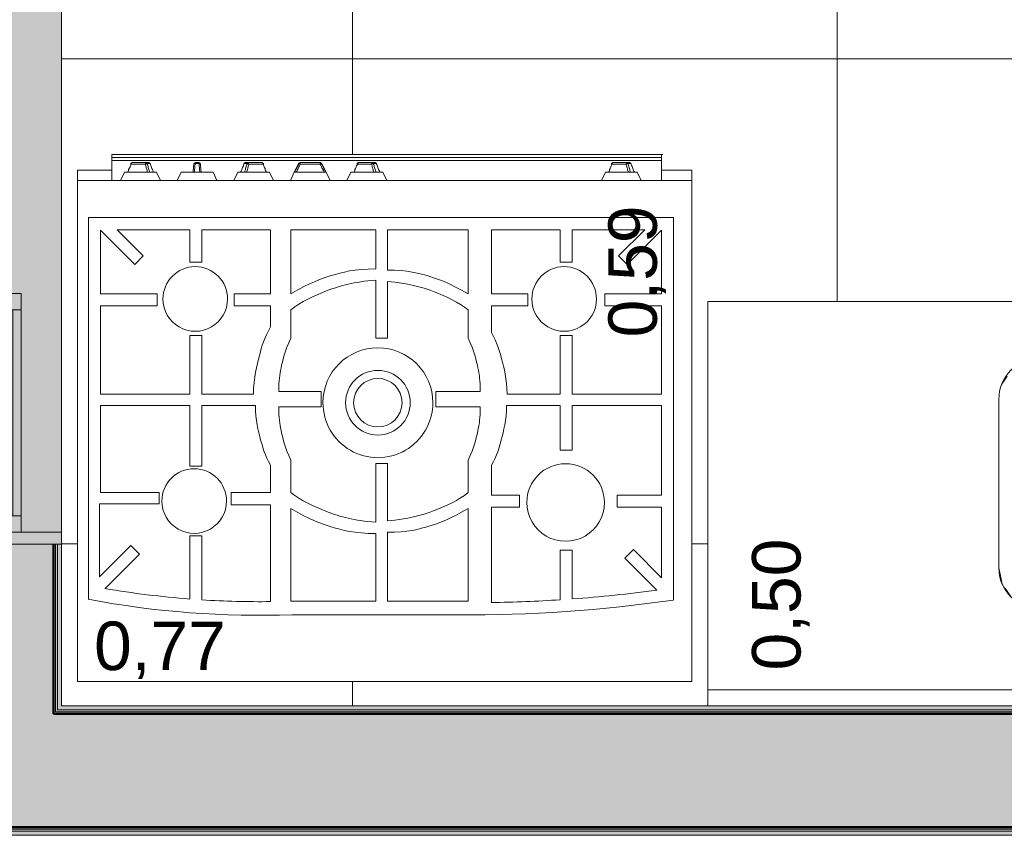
# Model space of a CAD drawing. Header units: metres. Extents: x -14 to 13.9, y -18.2 to 7.6.
# Tile 185 of 215: x -6.1 to -4.8, y -18.2 to -17.2. Entities that reach past the tile are written whole.
import ezdxf

# ---------------------------------------------------------------- set-up
doc = ezdxf.new("R2010")
doc.units = ezdxf.units.M
doc.linetypes.add('Traço ponto ponto', pattern=[0.020637, 0.00635, -0.004763, 0, -0.004763, 0, -0.004763])
for name, color, linetype, lineweight in [('A-FLOR-PATT', 7, 'Continuous', 5), ('A-GLAZ', 7, 'Continuous', 5), ('A-WALL', 7, 'Continuous', 5), ('A-WALL-PATT', 7, 'Continuous', 50), ('G-ANNO-TEXT', 7, 'Continuous', 9), ('G-IMPT', 7, 'Continuous', 5), ('I-WALL', 7, 'Continuous', 5), ('Q-CASE', 7, 'Continuous', 5), ('Q-SPCQ', 7, 'Continuous', 5)]:
    doc.layers.add(name, color=color, linetype=linetype, lineweight=lineweight)
doc.styles.add('Arial', font='arial.ttf', dxfattribs={"height": 0.06})

# ---------------------------------------------------------------- blocks, each defined once
blk = doc.blocks.new('Tampo de Bancada com Cuba - Granilite 50cm-2469722-PLANTA LAYOUT')
at = {"layer": 'Q-CASE', "color": 253, "true_color": 0xaaaaaa}
for p, q in [((-1.2005, -0.02), (-1.2005, 0)), ((-0.0005, 0), (-0.0005, -0.02)), ((-1.2005, -0.02), (-1.2005, -0.5)), ((-1.2005, -0.02), (-0.0005, -0.02)), ((-0.0005, -0.5), (-0.0005, -0.02)), ((-0.7897, -0.12), (-0.6108, -0.12)), ((-0.5901, -0.12), (-0.4113, -0.12)), ((-0.8405, -0.3792), (-0.8405, -0.1708)), ((-0.3605, -0.1708), (-0.3605, -0.3792)), ((-0.4113, -0.43), (-0.7897, -0.43)), ((-1.2005, -0.5), (-0.0005, -0.5))]:
    blk.add_line(p, q, dxfattribs=at)
at = {"layer": 'Q-CASE', "color": 254, "linetype": 'Traço ponto ponto', "true_color": 0xeaeaea}
for p, q in [((-0.7897, -0.12), (-0.8074, -0.1236)), ((-0.8149, -0.1277), (-0.8259, -0.1353)), ((-0.3825, -0.1301), (-0.3913, -0.1246)), ((-0.8303, -0.142), (-0.8359, -0.1508)), ((-0.3682, -0.1456), (-0.3758, -0.1346)), ((-0.3605, -0.1708), (-0.3641, -0.1531)), ((-0.8405, -0.3792), (-0.8368, -0.3969)), ((-0.3706, -0.408), (-0.365, -0.3992)), ((-0.8327, -0.4044), (-0.8251, -0.4154)), ((-0.8185, -0.4199), (-0.8096, -0.4254)), ((-0.4113, -0.43), (-0.3935, -0.4264)), ((-0.386, -0.4223), (-0.375, -0.4147))]:
    blk.add_line(p, q, dxfattribs=at)
at = {"layer": 'Q-CASE', "color": 253, "true_color": 0xaaaaaa}
for centre, start, end in [((-0.7897, -0.1708), 90, 180), ((-0.4113, -0.1708), 360, 90), ((-0.7897, -0.3792), 180, 270), ((-0.4113, -0.3792), 270, 0)]:
    blk.add_arc(centre, 0.0508, start, end, dxfattribs=at)
at = {"layer": 'Q-CASE', "color": 254, "linetype": 'Traço ponto ponto', "true_color": 0xeaeaea}
for centre, radius, start, end in [((-0.7897, -0.1708), 0.0508, 110.0287, 114.9713), ((-0.4113, -0.1708), 0.0508, 65.0287, 69.9713), ((-0.7897, -0.1708), 0.0508, 155.0287, 159.9713), ((-0.4113, -0.1708), 0.0508, 20.0287, 24.9713), ((-0.6005, -0.2995), 0.02, 0, 180), ((-0.6005, -0.2995), 0.02, 180, 0), ((-0.7897, -0.3792), 0.0508, 200.0287, 204.9713), ((-0.4113, -0.3792), 0.0508, 335.0287, 339.9713), ((-0.7897, -0.3792), 0.0508, 245.0287, 249.9713), ((-0.4113, -0.3792), 0.0508, 290.0287, 294.9713)]:
    blk.add_arc(centre, radius, start, end, dxfattribs=at)
blk = doc.blocks.new('JANELA DE CORRE_NTA LAYOUT2')
at = {"layer": 'A-GLAZ', "true_color": 0xfffffe}
blk.add_hatch(color=7, dxfattribs=at).paths.add_polyline_path([(0.6, -0.0084), (0.6, 0.08), (-0.6, 0.08), (-0.6, -0.08), (0.6, -0.08)])
at = {"layer": 'A-GLAZ', "lineweight": 15}
for p, q in [((-0.6, -0.08), (-0.6, 0.08)), ((-0.585, -0.08), (-0.585, 0.075)), ((0.585, -0.08), (0.585, 0.08)), ((0.6, -0.08), (0.6, 0.08)), ((-0.29, 0.03), (-0.585, 0.03)), ((-0.565, 0), (-0.565, 0.03)), ((-0.31, 0), (-0.31, 0.03)), ((-0.29, 0), (-0.29, 0.03)), ((0.585, 0.03), (0.29, 0.03)), ((0.29, 0.03), (0.29, 0)), ((0.31, 0), (0.31, 0.03)), ((0.565, 0), (0.565, 0.03)), ((-0.31, 0.02), (-0.565, 0.02)), ((0.31, 0.02), (0.565, 0.02)), ((-0.585, 0), (-0.31, 0)), ((-0.565, 0.009), (-0.31, 0.009)), ((-0.005, 0), (-0.31, 0)), ((-0.31, 0), (-0.31, -0.03)), ((-0.29, -0.03), (-0.29, 0)), ((0.31, 0), (0.005, 0)), ((0.005, 0), (0.005, -0.03)), ((0.035, -0.03), (0.035, 0)), ((0.29, -0.03), (0.29, 0)), ((0.56, 0.01), (0.31, 0.01)), ((0.31, 0), (0.585, 0)), ((0.31, -0.03), (0.31, 0)), ((-0.035, -0.01), (-0.29, -0.01)), ((-0.035, -0.03), (-0.035, 0)), ((-0.005, -0.03), (-0.005, 0)), ((0.29, -0.01), (0.035, -0.01)), ((-0.29, -0.021), (-0.035, -0.021)), ((0.035, -0.021), (0.29, -0.021)), ((-0.31, -0.03), (-0.005, -0.03)), ((0.005, -0.03), (0.31, -0.03))]:
    blk.add_line(p, q, dxfattribs=at)
at = {"layer": 'A-GLAZ'}
for p, q in [((-0.6, 0.08), (0.6, 0.08)), ((-0.6, -0.08), (-0.6, 0.08)), ((0.6, 0.08), (0.6, -0.08)), ((0.6, -0.08), (-0.6, -0.08))]:
    blk.add_line(p, q, dxfattribs=at)
blk = doc.blocks.new('Fogão - fogao_industrial_dwg_manipulo-2252394-PLANTA LAYOUT')
at = {"layer": 'G-IMPT', "color": 253, "true_color": 0xaaaaaa}
for p, q in [((-0.3126, -0.32), (-0.3175, -0.31)), ((-0.2683, -0.31), (-0.2732, -0.32)), ((-0.3126, -0.32), (-0.3095, -0.32)), ((-0.309, -0.32), (-0.3042, -0.32)), ((-0.3035, -0.32), (-0.3044, -0.32)), ((-0.2732, -0.32), (-0.3028, -0.32)), ((-0.3012, -0.3309), (-0.3046, -0.3309)), ((-0.3001, -0.332), (-0.3031, -0.332)), ((-0.3031, -0.332), (-0.3001, -0.332)), ((-0.3031, -0.332), (-0.3001, -0.332)), ((-0.3007, -0.3302), (-0.3014, -0.3302)), ((-0.2826, -0.332), (-0.3001, -0.332)), ((-0.2826, -0.332), (-0.3001, -0.332)), ((-0.2987, -0.3302), (-0.2996, -0.3302)), ((-0.2987, -0.3302), (-0.2812, -0.3302)), ((-0.2841, -0.332), (-0.2826, -0.332)), ((-0.2807, -0.3297), (-0.2812, -0.3309))]:
    blk.add_line(p, q, dxfattribs=at)
at = {"layer": 'G-IMPT', "color": 253, "true_color": 0xaaaaaa, "flags": 128}
for points in [[(-0.309, -0.32), (-0.3085, -0.3212), (-0.308, -0.3224), (-0.3075, -0.3236), (-0.307, -0.3248), (-0.3065, -0.326), (-0.3061, -0.3273), (-0.3056, -0.3285), (-0.3051, -0.3297), (-0.3046, -0.3309)], [(-0.3012, -0.3309), (-0.3015, -0.3297), (-0.3018, -0.3285), (-0.3022, -0.3273), (-0.3025, -0.326), (-0.3029, -0.3248), (-0.3032, -0.3236), (-0.3035, -0.3224), (-0.3039, -0.3212), (-0.3042, -0.32)], [(-0.3016, -0.32), (-0.3013, -0.3211), (-0.3009, -0.3223), (-0.3006, -0.3234), (-0.3003, -0.3245), (-0.3, -0.3257), (-0.2997, -0.3268), (-0.2994, -0.3279), (-0.299, -0.329), (-0.2987, -0.3302)], [(-0.2812, -0.3302), (-0.2808, -0.329), (-0.2803, -0.3279), (-0.2799, -0.3268), (-0.2794, -0.3257), (-0.2789, -0.3245), (-0.2785, -0.3234), (-0.278, -0.3223), (-0.2776, -0.3211), (-0.2771, -0.32)], [(-0.278, -0.323), (-0.2782, -0.3236), (-0.2787, -0.3248)], [(-0.3031, -0.332), (-0.3049, -0.3308), (-0.305, -0.3307)], [(-0.2808, -0.3307), (-0.2825, -0.332), (-0.2826, -0.332)]]:
    blk.add_lwpolyline(points, dxfattribs=at)
at = {"layer": 'G-IMPT', "color": 253, "true_color": 0xaaaaaa}
for centre, ratio, start_param, end_param in [((-0.3031, -0.33), 0.816322, 2.02838, 3.141593), ((-0.3031, -0.33), 0.707107, 2.062674, 2.399828), ((-0.3001, -0.33), 0.577597, 2.02838, 3.141593), ((-0.3001, -0.33), 0.707107, 3.141593, 4.625123), ((-0.2826, -0.33), 0.707107, 3.141593, 4.625123), ((-0.2826, -0.33), 0.816322, 3.141593, 4.254805)]:
    blk.add_ellipse(centre, major_axis=(0, 0.002), ratio=ratio, start_param=start_param, end_param=end_param, dxfattribs=at)
for points in [[(-0.3093, -0.32), (-0.3093, -0.32), (-0.3092, -0.32), (-0.309, -0.32)], [(-0.3042, -0.32), (-0.3037, -0.32), (-0.3032, -0.32), (-0.3028, -0.32)], [(-0.3012, -0.3309), (-0.3009, -0.3309), (-0.3003, -0.3308), (-0.2994, -0.3306), (-0.2989, -0.3303), (-0.2987, -0.3302)], [(-0.2812, -0.3302), (-0.281, -0.3303), (-0.2808, -0.3306), (-0.2807, -0.3308), (-0.281, -0.3309), (-0.2812, -0.3309)]]:
    blk.add_open_spline(points, degree=3, dxfattribs=at)
blk = doc.blocks.new('Fogão - fogao_industrial_dwg_manipulo-V1-PLANTA LAYOUT')
at = {"layer": 'G-IMPT', "color": 253, "true_color": 0xaaaaaa}
for p, q in [((0.2824, -0.32), (0.2775, -0.31)), ((0.3267, -0.31), (0.3218, -0.32)), ((0.2824, -0.32), (0.2855, -0.32)), ((0.286, -0.32), (0.2908, -0.32)), ((0.2915, -0.32), (0.2906, -0.32)), ((0.3218, -0.32), (0.2922, -0.32)), ((0.2938, -0.3309), (0.2904, -0.3309)), ((0.2949, -0.332), (0.2919, -0.332)), ((0.2919, -0.332), (0.2949, -0.332)), ((0.2919, -0.332), (0.2949, -0.332)), ((0.2943, -0.3302), (0.2936, -0.3302)), ((0.3124, -0.332), (0.2949, -0.332)), ((0.3124, -0.332), (0.2949, -0.332)), ((0.2963, -0.3302), (0.2954, -0.3302)), ((0.2963, -0.3302), (0.3138, -0.3302)), ((0.3109, -0.332), (0.3124, -0.332)), ((0.3143, -0.3297), (0.3138, -0.3309))]:
    blk.add_line(p, q, dxfattribs=at)
at = {"layer": 'G-IMPT', "color": 253, "true_color": 0xaaaaaa, "flags": 128}
for points in [[(0.286, -0.32), (0.2865, -0.3212), (0.287, -0.3224), (0.2875, -0.3236), (0.288, -0.3248), (0.2885, -0.326), (0.2889, -0.3273), (0.2894, -0.3285), (0.2899, -0.3297), (0.2904, -0.3309)], [(0.2938, -0.3309), (0.2935, -0.3297), (0.2932, -0.3285), (0.2928, -0.3273), (0.2925, -0.326), (0.2921, -0.3248), (0.2918, -0.3236), (0.2915, -0.3224), (0.2911, -0.3212), (0.2908, -0.32)], [(0.2934, -0.32), (0.2937, -0.3211), (0.2941, -0.3223), (0.2944, -0.3234), (0.2947, -0.3245), (0.295, -0.3257), (0.2953, -0.3268), (0.2956, -0.3279), (0.296, -0.329), (0.2963, -0.3302)], [(0.3138, -0.3302), (0.3142, -0.329), (0.3147, -0.3279), (0.3151, -0.3268), (0.3156, -0.3257), (0.3161, -0.3245), (0.3165, -0.3234), (0.317, -0.3223), (0.3174, -0.3211), (0.3179, -0.32)], [(0.317, -0.323), (0.3168, -0.3236), (0.3163, -0.3248)], [(0.2919, -0.332), (0.2901, -0.3308), (0.29, -0.3307)], [(0.3142, -0.3307), (0.3125, -0.332), (0.3124, -0.332)]]:
    blk.add_lwpolyline(points, dxfattribs=at)
at = {"layer": 'G-IMPT', "color": 253, "true_color": 0xaaaaaa}
for centre, ratio, start_param, end_param in [((0.2919, -0.33), 0.816322, 2.02838, 3.141593), ((0.2919, -0.33), 0.707107, 2.062674, 2.399828), ((0.2949, -0.33), 0.577597, 2.02838, 3.141593), ((0.2949, -0.33), 0.707107, 3.141593, 4.625123), ((0.3124, -0.33), 0.707107, 3.141593, 4.625123), ((0.3124, -0.33), 0.816322, 3.141593, 4.254805)]:
    blk.add_ellipse(centre, major_axis=(0, 0.002), ratio=ratio, start_param=start_param, end_param=end_param, dxfattribs=at)
for points in [[(0.2857, -0.32), (0.2857, -0.32), (0.2858, -0.32), (0.286, -0.32)], [(0.2908, -0.32), (0.2913, -0.32), (0.2918, -0.32), (0.2922, -0.32)], [(0.2938, -0.3309), (0.2941, -0.3309), (0.2947, -0.3308), (0.2956, -0.3306), (0.2961, -0.3303), (0.2963, -0.3302)], [(0.3138, -0.3302), (0.314, -0.3303), (0.3142, -0.3306), (0.3143, -0.3308), (0.314, -0.3309), (0.3138, -0.3309)]]:
    blk.add_open_spline(points, degree=3, dxfattribs=at)
blk = doc.blocks.new('Fogão - fogao_industrial_dwg_manipulo-V2-PLANTA LAYOUT')
at = {"layer": 'G-IMPT', "color": 253, "true_color": 0xaaaaaa}
for p, q in [((0.2124, -0.32), (0.2075, -0.31)), ((0.2567, -0.31), (0.2518, -0.32)), ((0.2124, -0.32), (0.2278, -0.32)), ((0.2279, -0.32), (0.2287, -0.32)), ((0.2287, -0.32), (0.2355, -0.32)), ((0.2363, -0.32), (0.2356, -0.32)), ((0.2518, -0.32), (0.2364, -0.32)), ((0.2345, -0.3309), (0.2297, -0.3309)), ((0.2342, -0.332), (0.23, -0.332)), ((0.23, -0.332), (0.2342, -0.332)), ((0.23, -0.332), (0.2342, -0.332)), ((0.23, -0.332), (0.2342, -0.332))]:
    blk.add_line(p, q, dxfattribs=at)
at = {"layer": 'G-IMPT', "color": 253, "true_color": 0xaaaaaa, "flags": 128}
for points in [[(0.228, -0.3302), (0.2279, -0.329), (0.2278, -0.3279), (0.2277, -0.3268), (0.2276, -0.3257), (0.2275, -0.3245), (0.2274, -0.3234), (0.2273, -0.3223), (0.2272, -0.3211), (0.2271, -0.32)], [(0.2271, -0.32), (0.2272, -0.3211), (0.2273, -0.3223), (0.2274, -0.3234), (0.2275, -0.3245), (0.2276, -0.3257), (0.2277, -0.3268), (0.2278, -0.3279), (0.2279, -0.329), (0.228, -0.3302)], [(0.2287, -0.32), (0.2288, -0.3212), (0.229, -0.3224), (0.2291, -0.3236), (0.2292, -0.3248), (0.2293, -0.326), (0.2294, -0.3273), (0.2295, -0.3285), (0.2296, -0.3297), (0.2297, -0.3309)], [(0.2345, -0.3309), (0.2346, -0.3297), (0.2348, -0.3285), (0.2349, -0.3273), (0.235, -0.326), (0.2351, -0.3248), (0.2352, -0.3236), (0.2353, -0.3224), (0.2354, -0.3212), (0.2355, -0.32)], [(0.2371, -0.32), (0.237, -0.3211), (0.2369, -0.3223), (0.2368, -0.3234), (0.2367, -0.3245), (0.2366, -0.3257), (0.2365, -0.3268), (0.2364, -0.3279), (0.2363, -0.329), (0.2362, -0.3302)], [(0.2362, -0.3302), (0.2363, -0.329), (0.2364, -0.3279), (0.2365, -0.3268), (0.2366, -0.3257), (0.2367, -0.3245), (0.2368, -0.3234), (0.2369, -0.3223), (0.237, -0.3211), (0.2371, -0.32)]]:
    blk.add_lwpolyline(points, dxfattribs=at)
at = {"layer": 'G-IMPT', "color": 253, "true_color": 0xaaaaaa}
for centre, start, end in [((0.23, -0.33), 185, 270), ((0.23, -0.33), 185, 270), ((0.2342, -0.33), 270, 355), ((0.2342, -0.33), 270, 355)]:
    blk.add_arc(centre, 0.002, start, end, dxfattribs=at)
for centre, start_param, end_param in [((0.23, -0.33), 2.02838, 2.584986), ((0.2342, -0.33), 3.698199, 4.254805)]:
    blk.add_ellipse(centre, major_axis=(0, 0.002), ratio=0.168805, start_param=start_param, end_param=end_param, dxfattribs=at)
for points in [[(0.2275, -0.32), (0.2278, -0.32), (0.2282, -0.32), (0.2287, -0.32)], [(0.2355, -0.32), (0.236, -0.32), (0.2364, -0.32), (0.2367, -0.32)], [(0.2283, -0.3305), (0.2281, -0.3304), (0.228, -0.3303), (0.228, -0.3302)], [(0.228, -0.3302), (0.228, -0.3303), (0.2282, -0.3306), (0.2288, -0.3308), (0.2294, -0.3309), (0.2297, -0.3309)], [(0.2297, -0.3309), (0.2294, -0.3309), (0.2291, -0.3309), (0.2289, -0.3308)], [(0.2345, -0.3309), (0.2348, -0.3309), (0.2354, -0.3308), (0.2361, -0.3306), (0.2362, -0.3303), (0.2362, -0.3302)], [(0.2354, -0.3308), (0.2351, -0.3309), (0.2348, -0.3309), (0.2345, -0.3309)], [(0.2362, -0.3302), (0.2362, -0.3303), (0.2361, -0.3304), (0.236, -0.3305)]]:
    blk.add_open_spline(points, degree=3, dxfattribs=at)
blk = doc.blocks.new('Fogão - fogao_industrial_dwg_manipulo-V3-PLANTA LAYOUT')
at = {"layer": 'G-IMPT', "color": 253, "true_color": 0xaaaaaa}
for p, q in [((0.1424, -0.32), (0.1375, -0.31)), ((0.1867, -0.31), (0.1818, -0.32)), ((0.1424, -0.32), (0.1727, -0.32)), ((0.1728, -0.32), (0.1736, -0.32)), ((0.1735, -0.32), (0.1782, -0.32)), ((0.1818, -0.32), (0.1788, -0.32)), ((0.1504, -0.3309), (0.1499, -0.3297)), ((0.1505, -0.3302), (0.168, -0.3302)), ((0.1694, -0.332), (0.1519, -0.332)), ((0.1519, -0.332), (0.1534, -0.332)), ((0.1694, -0.332), (0.1519, -0.332)), ((0.1688, -0.3302), (0.168, -0.3302)), ((0.1724, -0.332), (0.1694, -0.332)), ((0.1694, -0.332), (0.1724, -0.332)), ((0.1694, -0.332), (0.1724, -0.332)), ((0.1706, -0.3302), (0.1699, -0.3302)), ((0.1738, -0.3309), (0.1704, -0.3309))]:
    blk.add_line(p, q, dxfattribs=at)
at = {"layer": 'G-IMPT', "color": 253, "true_color": 0xaaaaaa, "flags": 128}
for points in [[(0.1464, -0.32), (0.1468, -0.3211), (0.1473, -0.3223), (0.1477, -0.3234), (0.1482, -0.3245), (0.1486, -0.3257), (0.1491, -0.3268), (0.1496, -0.3279), (0.15, -0.329), (0.1505, -0.3302)], [(0.1485, -0.326), (0.148, -0.3248), (0.1477, -0.3241)], [(0.168, -0.3302), (0.1683, -0.329), (0.1686, -0.3279), (0.1689, -0.3268), (0.1692, -0.3257), (0.1695, -0.3245), (0.1699, -0.3234), (0.1702, -0.3223), (0.1705, -0.3211), (0.1708, -0.32)], [(0.1735, -0.32), (0.1731, -0.3212), (0.1728, -0.3224), (0.1724, -0.3236), (0.1721, -0.3248), (0.1718, -0.326), (0.1714, -0.3273), (0.1711, -0.3285), (0.1707, -0.3297), (0.1704, -0.3309)], [(0.1738, -0.3309), (0.1743, -0.3297), (0.1748, -0.3285), (0.1753, -0.3273), (0.1758, -0.326), (0.1763, -0.3248), (0.1768, -0.3236), (0.1773, -0.3224), (0.1777, -0.3212), (0.1782, -0.32)], [(0.1519, -0.332), (0.1501, -0.3308), (0.15, -0.3307)], [(0.1742, -0.3307), (0.1725, -0.332), (0.1724, -0.332)]]:
    blk.add_lwpolyline(points, dxfattribs=at)
at = {"layer": 'G-IMPT', "color": 253, "true_color": 0xaaaaaa}
for centre, ratio, start_param, end_param in [((0.1519, -0.33), 0.816322, 2.02838, 3.141593), ((0.1519, -0.33), 0.707107, 1.658063, 3.141593), ((0.1694, -0.33), 0.707107, 1.658063, 3.141593), ((0.1694, -0.33), 0.577597, 3.141593, 4.254805), ((0.1724, -0.33), 0.816322, 3.141593, 4.254805), ((0.1724, -0.33), 0.707107, 3.883358, 4.220507)]:
    blk.add_ellipse(centre, major_axis=(0, 0.002), ratio=ratio, start_param=start_param, end_param=end_param, dxfattribs=at)
for points in [[(0.1721, -0.32), (0.1725, -0.32), (0.173, -0.32), (0.1735, -0.32)], [(0.1782, -0.32), (0.1784, -0.32), (0.1785, -0.32), (0.1785, -0.32)], [(0.1504, -0.3309), (0.1502, -0.3309), (0.15, -0.3308), (0.15, -0.3306), (0.1503, -0.3303), (0.1505, -0.3302)], [(0.168, -0.3302), (0.1682, -0.3303), (0.1687, -0.3306), (0.1696, -0.3308), (0.1702, -0.3309), (0.1704, -0.3309)]]:
    blk.add_open_spline(points, degree=3, dxfattribs=at)
blk = doc.blocks.new('Fogão - fogao_industrial_dwg_manipulo-V4-PLANTA LAYOUT')
at = {"layer": 'G-IMPT', "color": 253, "true_color": 0xaaaaaa}
for p, q in [((0.0724, -0.32), (0.0675, -0.31)), ((0.1167, -0.31), (0.1118, -0.32)), ((0.0778, -0.3309), (0.0724, -0.32)), ((0.1118, -0.32), (0.0724, -0.32)), ((0.0724, -0.32), (0.0727, -0.32)), ((0.1118, -0.32), (0.1065, -0.3309)), ((0.1118, -0.32), (0.1115, -0.32)), ((0.078, -0.3309), (0.0778, -0.3309)), ((0.0798, -0.332), (0.0796, -0.332)), ((0.0796, -0.332), (0.0798, -0.332)), ((0.0796, -0.332), (0.0798, -0.332)), ((0.0798, -0.332), (0.0798, -0.3302)), ((0.0798, -0.3302), (0.1045, -0.3302)), ((0.1045, -0.332), (0.0798, -0.332)), ((0.1045, -0.332), (0.0798, -0.332)), ((0.1045, -0.3302), (0.1045, -0.332)), ((0.1045, -0.332), (0.1047, -0.332)), ((0.1047, -0.332), (0.1045, -0.332)), ((0.1045, -0.332), (0.1047, -0.332)), ((0.1065, -0.3309), (0.1063, -0.3309))]:
    blk.add_line(p, q, dxfattribs=at)
at = {"layer": 'G-IMPT', "color": 253, "true_color": 0xaaaaaa, "flags": 128}
for points in [[(0.0727, -0.32), (0.0733, -0.3212), (0.0739, -0.3224), (0.0745, -0.3236), (0.0751, -0.3248), (0.0756, -0.326), (0.0762, -0.3273), (0.0768, -0.3285), (0.0774, -0.3297), (0.078, -0.3309)], [(0.078, -0.3309), (0.0774, -0.3297), (0.0768, -0.3285), (0.0762, -0.3273), (0.0756, -0.326), (0.0751, -0.3248), (0.0745, -0.3236), (0.0739, -0.3224), (0.0733, -0.3212), (0.0727, -0.32)], [(0.0748, -0.32), (0.0754, -0.3211), (0.0759, -0.3223), (0.0765, -0.3234), (0.077, -0.3245), (0.0776, -0.3257), (0.0781, -0.3268), (0.0787, -0.3279), (0.0792, -0.329), (0.0798, -0.3302)], [(0.1045, -0.3302), (0.105, -0.329), (0.1056, -0.3279), (0.1061, -0.3268), (0.1067, -0.3257), (0.1072, -0.3245), (0.1078, -0.3234), (0.1083, -0.3223), (0.1089, -0.3211), (0.1094, -0.32)], [(0.1063, -0.3309), (0.1068, -0.3297), (0.1074, -0.3285), (0.108, -0.3273), (0.1086, -0.326), (0.1092, -0.3248), (0.1098, -0.3236), (0.1104, -0.3224), (0.1109, -0.3212), (0.1115, -0.32)], [(0.1115, -0.32), (0.1109, -0.3212), (0.1104, -0.3224), (0.1098, -0.3236), (0.1092, -0.3248), (0.1086, -0.326), (0.108, -0.3273), (0.1074, -0.3285), (0.1068, -0.3297), (0.1063, -0.3309)]]:
    blk.add_lwpolyline(points, dxfattribs=at)
at = {"layer": 'G-IMPT', "color": 253, "true_color": 0xaaaaaa}
for centre, start_param, end_param in [((0.0798, -0.33), 2.02838, 3.141593), ((0.0798, -0.33), 2.02838, 3.141593), ((0.1045, -0.33), 3.141593, 4.254805), ((0.1045, -0.33), 3.141593, 4.254805)]:
    blk.add_ellipse(centre, major_axis=(0, 0.002), ratio=0.98565, start_param=start_param, end_param=end_param, dxfattribs=at)
for points in [[(0.0727, -0.32), (0.0729, -0.32), (0.0731, -0.32), (0.0735, -0.32)], [(0.078, -0.3309), (0.078, -0.3309), (0.0783, -0.3308), (0.0789, -0.3306), (0.0795, -0.3303), (0.0798, -0.3302)], [(0.0783, -0.3308), (0.0782, -0.3309), (0.078, -0.3309), (0.078, -0.3309)], [(0.0798, -0.3302), (0.0795, -0.3303), (0.0792, -0.3304), (0.079, -0.3305)], [(0.1045, -0.3302), (0.1048, -0.3303), (0.1053, -0.3306), (0.106, -0.3308), (0.1062, -0.3309), (0.1063, -0.3309)], [(0.1053, -0.3305), (0.105, -0.3304), (0.1048, -0.3303), (0.1045, -0.3302)], [(0.1063, -0.3309), (0.1062, -0.3309), (0.1061, -0.3309), (0.1059, -0.3308)]]:
    blk.add_open_spline(points, degree=3, dxfattribs=at)
blk = doc.blocks.new('Fogão - Fogão 5 bocas-2252483-PLANTA LAYOUT')
at = {"layer": 'Q-SPCQ', "color": 253, "true_color": 0xaaaaaa}
for p, q in [((0.38, 0.31), (-0.38, 0.31)), ((-0.38, 0.31), (-0.38, -0.31)), ((0.38, -0.31), (0.38, 0.31)), ((0.1143, 0.2273), (-0.0907, 0.2273)), ((-0.3576, 0.209), (-0.3576, -0.264)), ((-0.232, 0.2077), (-0.232, 0.1474)), ((-0.217, 0.1474), (-0.217, 0.2087)), ((-0.132, 0.2121), (-0.132, 0.0944)), ((-0.1033, 0.2103), (-0.0033, 0.2103)), ((-0.1033, 0.0958), (-0.1033, 0.2103)), ((-0.0033, 0.2103), (-0.0033, 0.1253)), ((0.0111, 0.1268), (0.0111, 0.2103)), ((0.0111, 0.2103), (0.1161, 0.2103)), ((0.1161, 0.2103), (0.1161, 0.0958)), ((0.1411, 0.0912), (0.1411, 0.2109)), ((0.2261, 0.2088), (0.2261, 0.1297)), ((0.2411, 0.1297), (0.2411, 0.2077)), ((0.3667, -0.264), (0.3667, 0.2082)), ((-0.2972, 0.1573), (-0.3367, 0.1968)), ((0.346, 0.1947), (0.3035, 0.1522)), ((-0.3426, 0.0944), (-0.3426, 0.1815)), ((-0.3426, 0.1815), (-0.3078, 0.1467)), ((0.3141, 0.1416), (0.353, 0.1805)), ((0.353, 0.1805), (0.353, 0.0899)), ((-0.3078, 0.1467), (-0.2972, 0.1573)), ((-0.232, 0.1474), (-0.217, 0.1474)), ((0.3035, 0.1522), (0.3141, 0.1416)), ((0.2261, 0.1297), (0.2411, 0.1297)), ((-0.0033, 0.1112), (-0.0033, 0.0402)), ((0.0111, 0.0402), (0.0111, 0.1129)), ((-0.2876, 0.0944), (-0.3426, 0.0944)), ((-0.2876, 0.0794), (-0.2876, 0.0944)), ((-0.132, 0.0944), (-0.167, 0.0944)), ((-0.167, 0.0944), (-0.167, 0.0794)), ((0.1898, 0.0912), (0.1411, 0.0912)), ((0.1898, 0.0762), (0.1898, 0.0912)), ((0.353, 0.0899), (0.2792, 0.0899)), ((0.2792, 0.0899), (0.2792, 0.0762)), ((-0.3426, -0.0314), (-0.3426, 0.0794)), ((-0.3426, 0.0794), (-0.2876, 0.0794)), ((-0.167, 0.0794), (-0.132, 0.0794)), ((-0.132, 0.0794), (-0.132, 0.0424)), ((-0.1033, 0.0362), (-0.1033, 0.0762)), ((0.1161, 0.0762), (0.1161, 0.0362)), ((0.1411, 0.0424), (0.1411, 0.0762)), ((0.1411, 0.0762), (0.1898, 0.0762)), ((0.2792, 0.0762), (0.3517, 0.0762)), ((0.3517, 0.0762), (0.3517, -0.0314)), ((-0.0033, 0.0402), (0.0111, 0.0402)), ((0.2411, 0.0436), (0.2261, 0.0436)), ((0.2261, 0.0436), (0.2261, -0.0314)), ((0.2411, -0.0314), (0.2411, 0.0436)), ((-0.217, 0.0236), (-0.232, 0.0236)), ((-0.232, 0.0236), (-0.232, -0.0314)), ((-0.217, -0.0314), (-0.217, 0.0236)), ((-0.232, -0.0314), (-0.3426, -0.0314)), ((-0.1508, -0.0314), (-0.217, -0.0314)), ((-0.0633, -0.0298), (-0.1183, -0.0298)), ((-0.0633, -0.0489), (-0.0633, -0.0298)), ((0.1311, -0.0298), (0.0785, -0.0298)), ((0.0785, -0.0298), (0.0785, -0.0489)), ((0.2261, -0.0314), (0.1599, -0.0314)), ((0.3517, -0.0314), (0.2411, -0.0314)), ((-0.3426, -0.1548), (-0.3426, -0.0457)), ((-0.3426, -0.0457), (-0.232, -0.0457)), ((-0.232, -0.0457), (-0.232, -0.1181)), ((-0.217, -0.1181), (-0.217, -0.0457)), ((-0.217, -0.0457), (-0.1514, -0.0457)), ((0.1623, -0.0457), (0.2261, -0.0457)), ((0.2261, -0.0457), (0.2261, -0.1181)), ((0.2411, -0.0457), (0.3517, -0.0457)), ((0.2411, -0.1181), (0.2411, -0.0457)), ((0.3517, -0.0457), (0.3517, -0.1548)), ((-0.1183, -0.0489), (-0.0633, -0.0489)), ((0.0785, -0.0489), (0.1311, -0.0489)), ((-0.232, -0.1181), (-0.217, -0.1181)), ((-0.132, -0.1217), (-0.132, -0.1548)), ((-0.1033, -0.1499), (-0.1033, -0.1149)), ((0.0111, -0.1149), (-0.0033, -0.1149)), ((-0.0033, -0.1149), (-0.0033, -0.1849)), ((0.0111, -0.1867), (0.0111, -0.1149)), ((0.1161, -0.1149), (0.1161, -0.1499)), ((0.2261, -0.1181), (0.2411, -0.1181)), ((0.1411, -0.1548), (0.1411, -0.129)), ((-0.2726, -0.1548), (-0.3426, -0.1548)), ((-0.2726, -0.1698), (-0.2726, -0.1548)), ((-0.132, -0.1548), (-0.177, -0.1548)), ((-0.177, -0.1548), (-0.177, -0.1698)), ((0.1861, -0.1548), (0.1411, -0.1548)), ((0.1861, -0.1698), (0.1861, -0.1548)), ((0.3517, -0.1548), (0.2817, -0.1548)), ((0.2817, -0.1548), (0.2817, -0.1698)), ((-0.3426, -0.2484), (-0.3426, -0.1698)), ((-0.3426, -0.1698), (-0.2726, -0.1698)), ((-0.177, -0.1698), (-0.132, -0.1698)), ((-0.132, -0.1698), (-0.132, -0.244)), ((-0.1033, -0.249), (-0.1033, -0.1696)), ((0.1161, -0.1696), (0.1161, -0.249)), ((0.1411, -0.244), (0.1411, -0.1698)), ((0.1411, -0.1698), (0.1861, -0.1698)), ((0.2817, -0.1698), (0.3517, -0.1698)), ((0.3517, -0.1698), (0.3517, -0.2484)), ((-0.3001, -0.2059), (-0.3426, -0.2484)), ((-0.2895, -0.2166), (-0.3001, -0.2059)), ((-0.0033, -0.199), (-0.0033, -0.249)), ((0.0111, -0.249), (0.0111, -0.2005)), ((0.3093, -0.2059), (0.2987, -0.2166)), ((0.3517, -0.2484), (0.3093, -0.2059)), ((-0.3219, -0.249), (-0.2895, -0.2166)), ((-0.217, -0.209), (-0.232, -0.209)), ((-0.232, -0.209), (-0.232, -0.249)), ((-0.217, -0.249), (-0.217, -0.209)), ((0.2411, -0.209), (0.2261, -0.209)), ((0.2261, -0.209), (0.2261, -0.249)), ((0.2411, -0.249), (0.2411, -0.209)), ((0.2987, -0.2166), (0.3311, -0.249)), ((-0.232, -0.249), (-0.3219, -0.249)), ((-0.132, -0.249), (-0.217, -0.249)), ((-0.132, -0.244), (-0.132, -0.249)), ((-0.0033, -0.249), (-0.1033, -0.249)), ((0.1161, -0.249), (0.0111, -0.249)), ((0.1411, -0.249), (0.1411, -0.244)), ((0.2261, -0.249), (0.1411, -0.249)), ((0.3311, -0.249), (0.2411, -0.249)), ((-0.3576, -0.264), (0.3667, -0.264)), ((-0.38, -0.31), (0.38, -0.31)), ((-0.38, -0.3225), (-0.38, -0.31)), ((-0.3426, -0.3345), (-0.3426, -0.31)), ((0.3377, -0.31), (0.3377, -0.3345)), ((0.38, -0.31), (0.38, -0.3225)), ((-0.3426, -0.3225), (-0.38, -0.3225)), ((0.38, -0.3225), (0.3377, -0.3225)), ((-0.3426, -0.3345), (-0.3426, -0.3381)), ((0.3377, -0.3345), (-0.3426, -0.3345)), ((-0.3426, -0.3381), (-0.3426, -0.3421)), ((-0.3426, -0.3381), (0.3377, -0.3381)), ((-0.3426, -0.3381), (0.3377, -0.3381)), ((0.3377, -0.3381), (0.3377, -0.3345)), ((0.3377, -0.3421), (0.3377, -0.3381)), ((-0.3442, -0.3421), (0.3377, -0.3421)), ((-0.3442, -0.3421), (0.3377, -0.3421)), ((-0.3426, -0.3421), (0.3377, -0.3421))]:
    blk.add_line(p, q, dxfattribs=at)
for centre, radius, start, end in [((-0.1047, -1.521), 1.7484, 89.541, 98.3157), ((0.1547, -0.9163), 1.1443, 79.3191, 92.0225), ((-0.1047, -1.521), 1.7334, 94.2101, 97.6899), ((-0.1047, -1.521), 1.7334, 90.9009, 93.7131), ((0.1547, -0.9182), 1.1293, 86.3714, 90.6865), ((0.1547, -0.9182), 1.1293, 80.2421, 85.6085), ((-0.2239, 0.0884), 0.048, 360, 180), ((0.2357, 0.0866), 0.04, 360, 180), ((-0.2239, 0.0884), 0.048, 180, 360), ((0.2357, 0.0866), 0.04, 180, 360), ((0.0084, -0.035), 0.068, 360, 180), ((0.0084, -0.035), 0.04, 0, 180), ((0.0084, -0.035), 0.03, 0, 180), ((0.0084, -0.035), 0.068, 180, 360), ((0.0084, -0.035), 0.04, 180, 360), ((0.0084, -0.035), 0.03, 180, 360), ((-0.2221, -0.1633), 0.04, 360, 180), ((0.2344, -0.1633), 0.04, 360, 180), ((-0.2221, -0.1633), 0.04, 180, 360), ((0.2344, -0.1633), 0.04, 180, 360)]:
    blk.add_arc(centre, radius, start, end, dxfattribs=at)
for points, knots in [([(-0.0033, 0.1253), (-0.0283, 0.1253), (-0.058, 0.1174), (-0.0798, 0.1094), (-0.1033, 0.0958)], [0, 0, 0, 0, 0.0863639, 0.1751126, 0.1751126, 0.1751126, 0.1751126]), ([(0.1161, 0.0958), (0.0915, 0.1101), (0.0685, 0.1184), (0.0373, 0.1268), (0.0111, 0.1268)], [0, 0, 0, 0, 0.0887487, 0.1751126, 0.1751126, 0.1751126, 0.1751126]), ([(-0.1033, 0.0762), (-0.0918, 0.0854), (-0.0579, 0.1012), (-0.0291, 0.1089), (-0.0033, 0.1112)], [0, 0, 0, 0, 0.0896924, 0.1914993, 0.1914993, 0.1914993, 0.1914993]), ([(0.0111, 0.1129), (0.0382, 0.1106), (0.0684, 0.1025), (0.104, 0.0859), (0.1161, 0.0762)], [0, 0, 0, 0, 0.1018069, 0.1914993, 0.1914993, 0.1914993, 0.1914993]), ([(-0.132, 0.0424), (-0.1393, 0.0298), (-0.1439, 0.0123), (-0.1508, -0.0133), (-0.1508, -0.0314)], [0, 0, 0, 0, 0.0647009, 0.1333144, 0.1333144, 0.1333144, 0.1333144]), ([(0.1599, -0.0314), (0.1599, -0.0133), (0.1531, 0.0123), (0.1484, 0.0298), (0.1411, 0.0424)], [0, 0, 0, 0, 0.0686135, 0.1333144, 0.1333144, 0.1333144, 0.1333144]), ([(-0.1183, -0.0298), (-0.1183, -0.0156), (-0.1161, -0.0029), (-0.1108, 0.0202), (-0.1033, 0.0362)], [0, 0, 0, 0, 0.0556438, 0.1149133, 0.1149133, 0.1149133, 0.1149133]), ([(0.1161, 0.0362), (0.1236, 0.0202), (0.1289, -0.0029), (0.1311, -0.0156), (0.1311, -0.0298)], [0, 0, 0, 0, 0.0592694, 0.1149133, 0.1149133, 0.1149133, 0.1149133]), ([(-0.1514, -0.0457), (-0.1514, -0.0644), (-0.1443, -0.0908), (-0.1395, -0.1087), (-0.132, -0.1217)], [0, 0, 0, 0, 0.0686135, 0.1333144, 0.1333144, 0.1333144, 0.1333144]), ([(0.1411, -0.129), (0.1493, -0.1147), (0.1546, -0.0951), (0.1623, -0.0662), (0.1623, -0.0457)], [0, 0, 0, 0, 0.0647009, 0.1333144, 0.1333144, 0.1333144, 0.1333144]), ([(-0.1033, -0.1149), (-0.1108, -0.099), (-0.1161, -0.0759), (-0.1183, -0.0632), (-0.1183, -0.0489)], [0, 0, 0, 0, 0.0592694, 0.1149133, 0.1149133, 0.1149133, 0.1149133]), ([(0.1311, -0.0489), (0.1311, -0.0632), (0.1289, -0.0759), (0.1236, -0.099), (0.1161, -0.1149)], [0, 0, 0, 0, 0.0556438, 0.1149133, 0.1149133, 0.1149133, 0.1149133]), ([(-0.0033, -0.1849), (-0.0291, -0.1827), (-0.0579, -0.1749), (-0.0918, -0.1591), (-0.1033, -0.1499)], [0, 0, 0, 0, 0.1018069, 0.1914993, 0.1914993, 0.1914993, 0.1914993]), ([(0.1161, -0.1499), (0.104, -0.1596), (0.0684, -0.1762), (0.0382, -0.1843), (0.0111, -0.1867)], [0, 0, 0, 0, 0.0896924, 0.1914993, 0.1914993, 0.1914993, 0.1914993]), ([(-0.1033, -0.1696), (-0.0798, -0.1831), (-0.058, -0.1911), (-0.0283, -0.199), (-0.0033, -0.199)], [0, 0, 0, 0, 0.0887487, 0.1751126, 0.1751126, 0.1751126, 0.1751126]), ([(0.0111, -0.2005), (0.0373, -0.2005), (0.0685, -0.1921), (0.0915, -0.1838), (0.1161, -0.1696)], [0, 0, 0, 0, 0.0863639, 0.1751126, 0.1751126, 0.1751126, 0.1751126])]:
    blk.add_open_spline(points, degree=3, knots=knots, dxfattribs=at)
for name, p in [('Fogão - fogao_industrial_dwg_manipulo-2252394-PLANTA LAYOUT', (0, 0)), ('Fogão - fogao_industrial_dwg_manipulo-2252394-PLANTA LAYOUT', (0.315, 0)), ('Fogão - fogao_industrial_dwg_manipulo-V4-PLANTA LAYOUT', (0, 0)), ('Fogão - fogao_industrial_dwg_manipulo-V3-PLANTA LAYOUT', (0, 0)), ('Fogão - fogao_industrial_dwg_manipulo-V2-PLANTA LAYOUT', (0, 0)), ('Fogão - fogao_industrial_dwg_manipulo-V1-PLANTA LAYOUT', (0, 0))]:
    blk.add_blockref(name, p)

msp = doc.modelspace()

# ---------------------------------------------------------------- hatches: boundary and pattern name
at = {"layer": 'A-FLOR-PATT', "true_color": 0x808080}
h = msp.add_hatch(dxfattribs=at)
h.set_pattern_fill('FP_4', color=8, style=0, pattern_type=2)
h.set_pattern_definition([(0, (-2.654, -16.075), (0, 0.6), []), (90, (-2.654, -16.075), (-0.6, 4e-17), [])])
h.paths.add_polyline_path([(-2.8309, -18.075), (0.3464, -18.075), (0.3464, -15.475), (-1.0286, -15.475), (-1.0286, -15.485), (-1.2286, -15.485), (-1.2286, -15.6374), (-2.0286, -15.6374), (-2.0286, -15.485), (-2.2286, -15.485), (-2.2286, -15.475), (-3.3837, -15.475), (-3.3837, -14.275), (-4.9836, -14.275), (-4.9836, -15.475), (-6.0136, -15.475), (-6.0136, -18.075), (-5.2136, -18.075), (-5.2136, -17.575), (-4.0136, -17.575), (-4.0136, -18.075), (-3.2137, -18.075), (-3.2137, -17.275), (-3.2337, -17.275), (-3.2337, -16.405), (-2.8637, -16.405), (-2.8637, -16.4389), (-2.8009, -16.4284), (-2.7, -16.4229), (-2.597, -16.4295), (-2.5094, -16.4448), (-2.5078, -16.4427), (-2.5048, -16.4402), (-2.5016, -16.4387), (-2.5001, -16.4382), (-2.4956, -16.4382), (-2.491, -16.4399), (-2.4885, -16.4418), (-2.4865, -16.444), (-2.4849, -16.4473), (-2.4841, -16.4508), (-2.4843, -16.4544), (-2.4865, -16.467), (-2.4918, -16.5224), (-2.4926, -16.5247), (-2.4991, -16.531), (-2.5046, -16.5311), (-2.5137, -16.5275), (-2.5137, -16.575), (-2.2937, -16.575), (-2.2937, -16.5275), (-2.2947, -16.5277), (-2.3035, -16.531), (-2.3099, -16.5299), (-2.3148, -16.525), (-2.3168, -16.5143), (-2.3221, -16.4576), (-2.3228, -16.4558), (-2.3233, -16.4532), (-2.3229, -16.4485), (-2.3212, -16.4447), (-2.3186, -16.4415), (-2.3164, -16.4399), (-2.3137, -16.4387), (-2.3106, -16.438), (-2.3053, -16.4389), (-2.3019, -16.4406), (-2.2994, -16.4428), (-2.2968, -16.4448), (-2.2029, -16.4285), (-2.1, -16.4229), (-1.997, -16.4295), (-1.9094, -16.4448), (-1.9078, -16.4427), (-1.9048, -16.4402), (-1.9016, -16.4387), (-1.9001, -16.4382), (-1.8956, -16.4382), (-1.891, -16.4399), (-1.8885, -16.4418), (-1.8865, -16.444), (-1.8849, -16.4473), (-1.8841, -16.4508), (-1.8843, -16.4544), (-1.8865, -16.467), (-1.8918, -16.5224), (-1.8926, -16.5247), (-1.8991, -16.531), (-1.9046, -16.5311), (-1.9137, -16.5275), (-1.9137, -16.575), (-1.8037, -16.575), (-1.7907, -16.5767), (-1.7787, -16.5817), (-1.7683, -16.5897), (-1.7604, -16.6), (-1.7554, -16.6121), (-1.7537, -16.625), (-1.7541, -17.4282), (-1.7554, -17.438), (-1.7604, -17.45), (-1.7683, -17.4604), (-1.7787, -17.4683), (-1.7907, -17.4733), (-1.8037, -17.475), (-1.9137, -17.475), (-1.9137, -17.5245), (-1.9123, -17.5242), (-1.9039, -17.521), (-1.8986, -17.5211), (-1.8926, -17.5274), (-1.891, -17.5335), (-1.8848, -17.5953), (-1.884, -17.6), (-1.8845, -17.6036), (-1.8857, -17.6067), (-1.8888, -17.6106), (-1.891, -17.6121), (-1.8937, -17.6134), (-1.8966, -17.6141), (-1.9016, -17.6134), (-1.9051, -17.6117), (-1.9079, -17.6092), (-1.9103, -17.6072), (-2.0065, -17.6237), (-2.104, -17.6294), (-2.2104, -17.6226), (-2.2979, -17.6073), (-2.2994, -17.6093), (-2.3026, -17.6119), (-2.3058, -17.6134), (-2.3083, -17.6139), (-2.3127, -17.6136), (-2.3153, -17.6127), (-2.3189, -17.6102), (-2.3212, -17.6074), (-2.3225, -17.6048), (-2.3232, -17.6013), (-2.3231, -17.5977), (-2.3209, -17.585), (-2.3157, -17.5308), (-2.3147, -17.5267), (-2.3091, -17.5217), (-2.3027, -17.521), (-2.2937, -17.5245), (-2.2937, -17.475), (-2.5137, -17.475), (-2.5137, -17.5245), (-2.5123, -17.5242), (-2.5039, -17.521), (-2.4986, -17.5211), (-2.4926, -17.5274), (-2.491, -17.5335), (-2.4848, -17.5953), (-2.484, -17.6), (-2.4845, -17.6036), (-2.4857, -17.6067), (-2.4888, -17.6106), (-2.491, -17.6121), (-2.4937, -17.6134), (-2.4966, -17.6141), (-2.5016, -17.6134), (-2.5051, -17.6117), (-2.5079, -17.6092), (-2.5103, -17.6072), (-2.6065, -17.6237), (-2.7073, -17.6292), (-2.8104, -17.6226), (-2.8637, -17.6134), (-2.8637, -18.075)])
h.paths.add_polyline_path([(-3.5578, -18.0451), (-3.9439, -18.045), (-3.9437, -17.4335), (-3.2834, -17.4335), (-3.2834, -18.0451)])
h.paths.add_polyline_path([(0.3164, -18.045), (-1.2076, -18.045), (-1.2076, -17.2322), (-1.106, -17.2322), (-1.106, -17.1814), (0.2148, -17.1814), (0.2148, -17.2322), (0.3164, -17.2322), (0.3164, -17.9434)])
h.paths.add_polyline_path([(-5.2336, -18.045), (-5.9936, -18.045), (-5.9936, -17.4125), (-5.9513, -17.4125), (-5.9513, -17.393), (-5.271, -17.393), (-5.271, -17.4125), (-5.2336, -17.4125), (-5.2336, -17.955)])
h.paths.add_polyline_path([(-4.6136, -17.7955), (-4.6084, -17.7948), (-4.6036, -17.7928), (-4.5994, -17.7897), (-4.5963, -17.7855), (-4.5943, -17.7807), (-4.5936, -17.7755), (-4.5943, -17.7703), (-4.5963, -17.7655), (-4.5994, -17.7614), (-4.6036, -17.7582), (-4.6084, -17.7562), (-4.6136, -17.7555), (-4.6188, -17.7562), (-4.6236, -17.7582), (-4.6277, -17.7614), (-4.6309, -17.7655), (-4.6329, -17.7703), (-4.6336, -17.7755), (-4.6329, -17.7807), (-4.6309, -17.7855), (-4.6277, -17.7897), (-4.6236, -17.7928), (-4.6188, -17.7948)])
h.paths.add_polyline_path([(-2.1037, -17.588), (-2.0065, -17.5822), (-1.9133, -17.5654), (-1.9161, -17.5395), (-2.2919, -17.5398), (-2.2941, -17.5659), (-2.1949, -17.5827), (-2.104, -17.588)])
h.paths.add_polyline_path([(-2.7037, -17.588), (-2.6065, -17.5822), (-2.5133, -17.5654), (-2.5161, -17.5395), (-2.8637, -17.5395), (-2.8637, -17.5712), (-2.7996, -17.5825), (-2.74, -17.5859)])
h.paths.add_polyline_path([(-1.9159, -17.5349), (-1.9159, -17.5325), (-1.916, -17.5333)])
h.paths.add_polyline_path([(-2.5159, -17.5349), (-2.5159, -17.5325), (-2.516, -17.5333)])
h.paths.add_polyline_path([(-3.9437, -17.4188), (-3.9437, -17.3806), (-3.9025, -17.3806), (-3.9005, -17.3533), (-3.8929, -17.3457), (-3.8842, -17.3458), (-3.8761, -17.3538), (-3.8748, -17.3806), (-3.2834, -17.3806), (-3.2834, -17.4188), (-3.9213, -17.4188)])
h.paths.add_polyline_path([(-1.9161, -16.5201), (-1.9157, -16.5187), (-1.916, -16.5188)])
h.paths.add_polyline_path([(-2.5161, -16.5201), (-2.5157, -16.5187), (-2.516, -16.5188)])
h.paths.add_polyline_path([(-2.104, -16.5125), (-1.9154, -16.5123), (-1.9143, -16.4987), (-1.9132, -16.4862), (-2.0078, -16.4696), (-2.104, -16.4641), (-2.2009, -16.4698), (-2.2941, -16.4862), (-2.2915, -16.5125), (-2.2691, -16.5125)])
h.paths.add_polyline_path([(-2.5583, -16.5125), (-2.5154, -16.5123), (-2.5143, -16.4987), (-2.5132, -16.4862), (-2.6078, -16.4696), (-2.7037, -16.4641), (-2.8009, -16.4698), (-2.8637, -16.4808), (-2.8637, -16.5125), (-2.6492, -16.5125)])
h.paths.add_polyline_path([(-3.1944, -15.315), (-2.2336, -15.315), (-2.2336, -14.863), (-2.2211, -14.863), (-2.2211, -14.845), (-1.5886, -14.845), (-1.5886, -14.8037), (-1.5907, -14.8021), (-1.5922, -14.8), (-1.5932, -14.7976), (-1.5936, -14.795), (-1.5932, -14.7925), (-1.5922, -14.79), (-1.5907, -14.788), (-1.5886, -14.7864), (-1.5862, -14.7854), (-1.5836, -14.785), (-1.581, -14.7854), (-1.5786, -14.7864), (-1.5765, -14.788), (-1.5749, -14.79), (-1.5739, -14.7925), (-1.5736, -14.795), (-1.5739, -14.7976), (-1.5749, -14.8), (-1.5765, -14.8021), (-1.5786, -14.8037), (-1.5786, -14.845), (-1.4786, -14.845), (-1.4786, -14.8037), (-1.4807, -14.8021), (-1.4822, -14.8), (-1.4832, -14.7976), (-1.4836, -14.795), (-1.4832, -14.7925), (-1.4822, -14.79), (-1.4807, -14.788), (-1.4786, -14.7864), (-1.4762, -14.7854), (-1.4736, -14.785), (-1.471, -14.7854), (-1.4686, -14.7864), (-1.4665, -14.788), (-1.4649, -14.79), (-1.4639, -14.7925), (-1.4636, -14.795), (-1.4639, -14.7976), (-1.4649, -14.8), (-1.4665, -14.8021), (-1.4686, -14.8037), (-1.4686, -14.845), (-0.8361, -14.845), (-0.8361, -14.863), (-0.8256, -14.863), (-0.8256, -13.295), (-2.7236, -13.295), (-2.7236, -11.895), (-0.8256, -11.895), (-0.8256, -11.397), (-3.2217, -11.3972), (-3.2217, -14.365), (-3.2237, -14.365), (-3.2237, -15.315)])
h.paths.add_polyline_path([(-5.1934, -15.315), (-5.1436, -15.315), (-5.1436, -11.395), (-5.6437, -11.395), (-5.6437, -12.295), (-7.5437, -12.295), (-7.5437, -12.895), (-5.6437, -12.895), (-5.6437, -13.795), (-7.5437, -13.795), (-7.5437, -13.905), (-7.0917, -13.905), (-7.0917, -13.9175), (-7.0737, -13.9175), (-7.0737, -14.55), (-7.0323, -14.55), (-7.0308, -14.548), (-7.0287, -14.5464), (-7.0263, -14.5454), (-7.0237, -14.545), (-7.0211, -14.5454), (-7.0187, -14.5464), (-7.0166, -14.548), (-7.015, -14.55), (-7.014, -14.5525), (-7.0137, -14.555), (-7.014, -14.5576), (-7.015, -14.56), (-7.0166, -14.5621), (-7.0187, -14.5637), (-7.0211, -14.5647), (-7.0237, -14.565), (-7.0263, -14.5647), (-7.0287, -14.5637), (-7.0308, -14.5621), (-7.0323, -14.56), (-7.0737, -14.56), (-7.0737, -14.66), (-7.0323, -14.66), (-7.0308, -14.658), (-7.0287, -14.6564), (-7.0263, -14.6554), (-7.0237, -14.655), (-7.0211, -14.6554), (-7.0187, -14.6564), (-7.0166, -14.658), (-7.015, -14.66), (-7.014, -14.6625), (-7.0137, -14.665), (-7.014, -14.6676), (-7.015, -14.67), (-7.0166, -14.6721), (-7.0187, -14.6737), (-7.0211, -14.6747), (-7.0237, -14.675), (-7.0263, -14.6747), (-7.0287, -14.6737), (-7.0308, -14.6721), (-7.0323, -14.67), (-7.0737, -14.67), (-7.0737, -15.3025), (-7.0917, -15.3025), (-7.0917, -15.315), (-5.3751, -15.315)])
h.paths.add_polyline_path([(-0.892, -13.705), (-1.242, -13.705), (-1.242, -13.57), (-1.2474, -13.57), (-1.2474, -13.5), (-1.242, -13.5), (-1.242, -13.365), (-0.892, -13.365), (-0.892, -13.57)])
h.paths.add_polyline_path([(-1.242, -11.8253), (-1.242, -11.6903), (-1.2474, -11.6903), (-1.2474, -11.6203), (-1.242, -11.6203), (-1.242, -11.4853), (-0.892, -11.4853), (-0.892, -11.8253), (-1.1712, -11.8253)])
at = {"layer": 'A-WALL-PATT'}
h = msp.add_hatch(color=256, dxfattribs=at)
h.paths.add_polyline_path([(-6.0236, -18.085), (-6.0236, -17.875), (-6.0936, -17.875), (-6.0936, -17.885), (-6.1636, -17.885), (-6.1636, -18.085), (-6.0307, -18.085)])
h.paths.add_polyline_path([(-6.0936, -16.675), (-6.0236, -16.675), (-6.0236, -16.425), (-6.1636, -16.425), (-6.1636, -16.665), (-6.0936, -16.665), (-6.0936, -16.67)])
h = msp.add_hatch(color=256, dxfattribs=at)
h.paths.add_polyline_path([(-6.0236, -18.085), (-6.0211, -18.085), (-6.0211, -17.875), (-6.0236, -17.875), (-6.0236, -18.0825)])
h.paths.add_polyline_path([(-6.0211, -16.675), (-6.0211, -16.425), (-6.0236, -16.425), (-6.0236, -16.675)])
h = msp.add_hatch(color=256, dxfattribs=at)
h.paths.add_polyline_path([(-6.0186, -18.0825), (-6.0186, -17.875), (-6.0211, -17.875), (-6.0208, -18.0825)])
h.paths.add_polyline_path([(-6.0186, -16.675), (-6.0186, -16.425), (-6.0211, -16.425), (-6.0211, -16.675)])
for points in [[(-5.1934, -18.0825), (-3.2087, -18.0825), (-3.2087, -18.08), (-6.0186, -18.08), (-6.0186, -18.0825), (-5.3751, -18.0825)], [(-7.5558, -18.225), (-6.0236, -18.225), (-6.0236, -18.085), (-8.3336, -18.085), (-8.3336, -18.225), (-7.6467, -18.225)], [(-6.0211, -18.225), (-3.2037, -18.225), (-3.2037, -18.085), (-6.0236, -18.0851), (-6.0236, -18.225)], [(-6.0211, -18.085), (-3.2062, -18.085), (-3.2062, -18.0825), (-6.0211, -18.0825)], [(-6.0211, -18.2275), (-6.0211, -18.225), (-8.3336, -18.225), (-8.3336, -18.2275), (-6.0236, -18.2275)], [(-4.2847, -18.2275), (-3.2062, -18.2275), (-3.2062, -18.225), (-6.0211, -18.2254), (-6.0211, -18.2275), (-4.6482, -18.2275)], [(-6.0186, -18.23), (-6.0186, -18.2275), (-8.3336, -18.2275), (-8.3336, -18.23), (-6.0211, -18.23)], [(-4.6482, -18.23), (-3.2087, -18.23), (-3.2087, -18.2275), (-6.0186, -18.2275), (-6.0186, -18.23), (-5.0116, -18.23)]]:
    msp.add_hatch(color=256, dxfattribs=at).paths.add_polyline_path(points)
at = {"layer": 'I-WALL'}
h = msp.add_hatch(color=256, dxfattribs=at)
h.paths.add_polyline_path([(-6.0186, -18.08), (-6.0136, -18.08), (-6.0136, -17.875), (-6.0186, -17.875), (-6.0186, -18.078)])
h.paths.add_polyline_path([(-6.0136, -16.675), (-6.0136, -16.425), (-6.0186, -16.425), (-6.0186, -16.675)])
for points in [[(-3.5578, -18.08), (-3.2137, -18.08), (-3.2137, -18.075), (-6.0136, -18.075), (-6.0136, -18.08), (-4.2847, -18.08)], [(-6.102, -18.235), (-6.0136, -18.235), (-6.0136, -18.23), (-8.3336, -18.23), (-8.3336, -18.235), (-6.1636, -18.235)], [(-6.0136, -18.235), (-3.2137, -18.235), (-3.2137, -18.23), (-6.0136, -18.23)]]:
    msp.add_hatch(color=256, dxfattribs=at).paths.add_polyline_path(points)

# ---------------------------------------------------------------- linework, layer by layer
at = {"layer": 'A-WALL', "lineweight": 50}
for p, q in [((-6.0236, -18.085), (-6.0236, -17.875)), ((-3.2037, -18.085), (-6.0236, -18.085)), ((-8.3336, -18.225), (0.4964, -18.225)), ((-6.0211, -18.225), (-6.0236, -18.225))]:
    msp.add_line(p, q, dxfattribs=at)
at = {"layer": 'A-WALL'}
for p, q in [((-6.0211, -18.0825), (-6.0211, -17.875)), ((-6.0186, -18.08), (-6.0186, -17.875)), ((-6.0136, -18.075), (-6.0136, -17.875)), ((-3.2087, -18.08), (-6.0186, -18.08)), ((-3.2137, -18.075), (-6.0136, -18.075)), ((-3.2062, -18.0825), (-6.0211, -18.0825)), ((0.4989, -18.2275), (-8.3336, -18.2275)), ((-8.3336, -18.23), (-6.0211, -18.23)), ((-8.3336, -18.235), (0.5064, -18.235)), ((-6.0211, -18.23), (0.5014, -18.23))]:
    msp.add_line(p, q, dxfattribs=at)

# ---------------------------------------------------------------- block references
at = {"layer": 'A-GLAZ', "rotation": 269.9999999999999}
msp.add_blockref('JANELA DE CORRE_NTA LAYOUT2', (-6.0936, -17.275), dxfattribs=at)
at = {"layer": 'Q-CASE', "color": 253, "true_color": 0xaaaaaa, "rotation": 180}
msp.add_blockref('Tampo de Bancada com Cuba - Granilite 50cm-2469722-PLANTA LAYOUT', (-5.2141, -18.075), dxfattribs=at)
at = {"layer": 'Q-SPCQ', "color": 253, "true_color": 0xaaaaaa, "rotation": 180}
msp.add_blockref('Fogão - Fogão 5 bocas-2252483-PLANTA LAYOUT', (-5.6136, -17.735), dxfattribs=at)

# ---------------------------------------------------------------- texts
at = {"layer": 'G-ANNO-TEXT', "color": 253, "true_color": 0xaaaaaa, "char_height": 0.06, "width": 0.212447, "attachment_point": 1, "rotation": 90, "style": 'Arial'}
for s, insert in [('0,59', (-5.3368, -17.6192)), ('0,50', (-5.159, -18.0312))]:
    msp.add_mtext(s, dxfattribs=dict(at, insert=insert))
at = {"layer": 'G-ANNO-TEXT', "color": 253, "true_color": 0xaaaaaa, "insert": (-5.9732, -17.9707), "char_height": 0.06, "width": 0.212447, "attachment_point": 1, "style": 'Arial'}
msp.add_mtext('0,77', dxfattribs=at)

doc.saveas('drawing.dxf')
